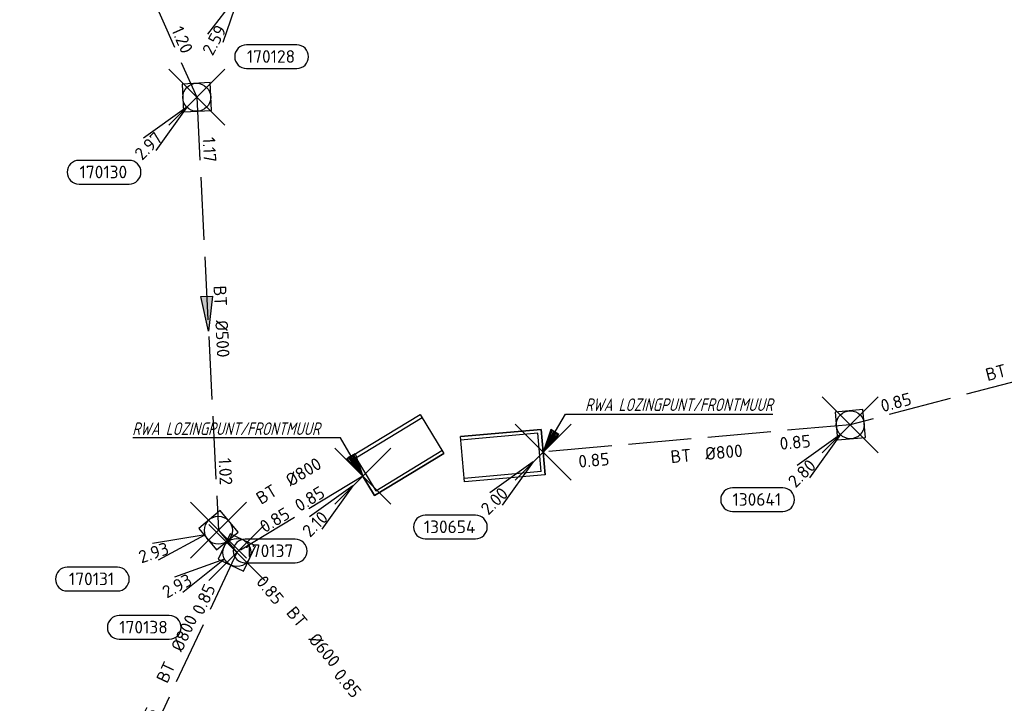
# Model space of a CAD drawing. Header units: metres. Extents: x 153343 to 157271, y 461673 to 467005.
# Tile 109 of 191: x 153821 to 153927, y 465901 to 465974. Entities that reach past the tile are written whole.
import ezdxf
from ezdxf.enums import TextEntityAlignment as Align

# ---------------------------------------------------------------- set-up
doc = ezdxf.new("R2010")
doc.units = ezdxf.units.M
doc.header["$LTSCALE"] = 0.75
doc.header["$PDMODE"] = 3
doc.header["$PDSIZE"] = 3
doc.linetypes.add('RI-HWA_BETON', pattern=[11.4, 9, -2.4])
doc.layers.get('0').update_dxf_attribs({"lineweight": 25})
doc.layers.get('defpoints').update_dxf_attribs({"lineweight": 25})
for name, color, linetype in [('B-OI-RI-AANPIJLING', 1, 'Continuous'), ('B-OI-RI-HWA_PUTNUMMER-S @ 0.75', 151, 'Continuous'), ('B-OI-RI-HWA_TRANSPORTLEIDING_BETON_400-G', 151, 'RI-HWA_BETON'), ('B-OI-RI-HWA_TRANSPORTLEIDING_BETON_500-G', 151, 'RI-HWA_BETON'), ('B-OI-RI-HWA_TRANSPORTLEIDING_BETON_600-G', 151, 'RI-HWA_BETON'), ('B-OI-RI-HWA_TRANSPORTLEIDING_BETON_800-G', 151, 'RI-HWA_BETON')]:
    doc.layers.add(name, color=color, linetype=linetype)
for name, color, linetype, lineweight in [('B-OI-RI-HWA_RIOOLPUT_INSPECTIEPUT-S', 151, 'Continuous', 25), ('B-OI-RI-HWA_STROOMRICHTING-S @ 0.75', 151, 'Continuous', 25), ('B-OI-RI-HWA_UITSTROOMBAK-S @ 0.75', 151, 'Continuous', 25), ('N-OI-RI-BIJZONDERDERHEDEN-T18', 134, 'Continuous', 18)]:
    doc.layers.add(name, color=color, linetype=linetype, lineweight=lineweight)
doc.layers.add('inspectieput', color=7, linetype='Continuous', plot=False)
doc.layers.add('rwa lozingpunt_frontmuur', color=7, linetype='Continuous', plot=False)
doc.styles.add('NLCS-ISO', font='isocpeur.ttf')
doc.styles.add('NLCS-ISO-M750-T18_CURSIEF', font='NLCS-ISO.ttf', dxfattribs={"oblique": 15, "height": 1.35})

# ---------------------------------------------------------------- blocks, each defined once
blk = doc.blocks.new('*U49')
at = {"ltscale": 0.1, "style": 'NLCS-ISO'}
for tag, p in [('MAT', (-1, 0.5)), ('BOBL', (-7.98, 0))]:
    blk.add_attdef(tag, text='', height=1.8, dxfattribs=at).set_placement(p, align=Align.BOTTOM_RIGHT)
for tag, p in [('DIA', (1, 0.5)), ('BOBR', (7.03, 0))]:
    blk.add_attdef(tag, text='', height=1.8, dxfattribs=at).set_placement(p, align=Align.BOTTOM_LEFT)
at = {"layer": 'defpoints', "ltscale": 0.1, "style": 'NLCS-ISO', "flags": 1}
blk.add_attdef('JVA', text='', height=1.8, dxfattribs=at).set_placement((0, -1), align=Align.TOP_CENTER)
blk = doc.blocks.new('*U52')
at = {"ltscale": 0.1, "style": 'NLCS-ISO'}
for tag, p in [('MAT', (-1, 0.5)), ('BOBL', (-1.17, -3.24))]:
    blk.add_attdef(tag, text='', height=1.8, dxfattribs=at).set_placement(p, align=Align.BOTTOM_RIGHT)
for tag, p in [('DIA', (1, 0.5)), ('BOBR', (0.23, -3.24))]:
    blk.add_attdef(tag, text='', height=1.8, dxfattribs=at).set_placement(p, align=Align.BOTTOM_LEFT)
at = {"layer": 'defpoints', "ltscale": 0.1, "style": 'NLCS-ISO', "flags": 1}
blk.add_attdef('JVA', text='', height=1.8, dxfattribs=at).set_placement((0, -1), align=Align.TOP_CENTER)
blk = doc.blocks.new('*U35')
at = {"ltscale": 0.1, "style": 'NLCS-ISO'}
for tag, p in [('MAT', (-1, 0.5)), ('BOBL', (-5.66, 0))]:
    blk.add_attdef(tag, text='', height=1.8, dxfattribs=at).set_placement(p, align=Align.BOTTOM_RIGHT)
for tag, p in [('DIA', (1, 0.5)), ('BOBR', (7.22, 0))]:
    blk.add_attdef(tag, text='', height=1.8, dxfattribs=at).set_placement(p, align=Align.BOTTOM_LEFT)
at = {"layer": 'defpoints', "ltscale": 0.1, "style": 'NLCS-ISO', "flags": 1}
blk.add_attdef('JVA', text='', height=1.8, dxfattribs=at).set_placement((0, -1), align=Align.TOP_CENTER)
blk = doc.blocks.new('*U50')
at = {"ltscale": 0.1}
blk.add_hatch(color=256, dxfattribs=at).paths.add_polyline_path([(2.5, 0), (-2.5, -0.83), (-2.5, 0.83)])
at = {"ltscale": 0.1, "flags": 128}
blk.add_lwpolyline([(2.5, 0), (-2.5, -0.83), (-2.5, 0.83)], close=True, dxfattribs=at)
at = {"ltscale": 0.1, "style": 'NLCS-ISO'}
for tag, p in [('MAT', (-1, 0.5)), ('BOBL', (-21.61, 0))]:
    blk.add_attdef(tag, text='', height=1.8, dxfattribs=at).set_placement(p, align=Align.BOTTOM_RIGHT)
for tag, p in [('DIA', (1, 0.5)), ('BOBR', (20.67, -0.01))]:
    blk.add_attdef(tag, text='', height=1.8, dxfattribs=at).set_placement(p, align=Align.BOTTOM_LEFT)
at = {"layer": 'defpoints', "ltscale": 0.1, "style": 'NLCS-ISO', "flags": 1}
blk.add_attdef('JVA', text='', height=1.8, dxfattribs=at).set_placement((0, -1), align=Align.TOP_CENTER)
blk = doc.blocks.new('*U86')
at = {"ltscale": 0.1}
blk.add_hatch(color=256, dxfattribs=at).paths.add_polyline_path([(-2.5, 0), (2.5, -0.83), (2.5, 0.83)])
at = {"ltscale": 0.1, "flags": 128}
blk.add_lwpolyline([(-2.5, 0), (2.5, -0.83), (2.5, 0.83)], close=True, dxfattribs=at)
at = {"ltscale": 0.1, "style": 'NLCS-ISO'}
for tag, p in [('MAT', (-1, 0.5)), ('BOBL', (-21.89, 0))]:
    blk.add_attdef(tag, text='', height=1.8, dxfattribs=at).set_placement(p, align=Align.BOTTOM_RIGHT)
for tag, p in [('DIA', (1, 0.5)), ('BOBR', (20.94, -0.01))]:
    blk.add_attdef(tag, text='', height=1.8, dxfattribs=at).set_placement(p, align=Align.BOTTOM_LEFT)
at = {"layer": 'defpoints', "ltscale": 0.1, "style": 'NLCS-ISO', "flags": 1}
blk.add_attdef('JVA', text='', height=1.8, dxfattribs=at).set_placement((0, -1), align=Align.TOP_CENTER)
blk = doc.blocks.new('*U2236')
at = {"ltscale": 0.1, "style": 'NLCS-ISO'}
for tag, p in [('BOBL', (-12.68, -3.24)), ('MAT', (-1, -3.74))]:
    blk.add_attdef(tag, text='', height=1.8, dxfattribs=at).set_placement(p, align=Align.BOTTOM_RIGHT)
for tag, p in [('DIA', (1, -3.74)), ('BOBR', (11.74, -3.24))]:
    blk.add_attdef(tag, text='', height=1.8, dxfattribs=at).set_placement(p, align=Align.BOTTOM_LEFT)
at = {"layer": 'defpoints', "ltscale": 0.1, "style": 'NLCS-ISO', "flags": 1}
blk.add_attdef('JVA', text='', height=1.8, dxfattribs=at).set_placement((0, -1), align=Align.TOP_CENTER)
blk = doc.blocks.new('*U2244')
at = {"ltscale": 0.1, "style": 'NLCS-ISO'}
for tag, p in [('MAT', (-1, 0.5)), ('BOBL', (-15.14, 0))]:
    blk.add_attdef(tag, text='', height=1.8, dxfattribs=at).set_placement(p, align=Align.BOTTOM_RIGHT)
for tag, p in [('DIA', (1, 0.5)), ('BOBR', (14.2, 0))]:
    blk.add_attdef(tag, text='', height=1.8, dxfattribs=at).set_placement(p, align=Align.BOTTOM_LEFT)
at = {"layer": 'defpoints', "ltscale": 0.1, "style": 'NLCS-ISO', "flags": 1}
blk.add_attdef('JVA', text='', height=1.8, dxfattribs=at).set_placement((0, -1), align=Align.TOP_CENTER)
blk = doc.blocks.new('SRI-UITSTROOMBAK-SO')
at = {"color": 7}
for p, q in [((-3.25, 11.56), (3.25, 11.56)), ((-3.25, 0), (-3.25, 11.56)), ((-2.75, 0.5), (-2.75, 11.56)), ((2.75, 0.5), (2.75, 11.56)), ((3.25, 0), (3.25, 11.56)), ((-3.25, 0), (3.25, 0)), ((-2.75, 0.5), (2.75, 0.5))]:
    blk.add_line(p, q, dxfattribs=at)
at = {"flags": 128}
blk.add_lwpolyline([(-3.25, 11.56), (3.25, 11.56), (3.25, 0), (-3.25, 0)], close=True, dxfattribs=at)
blk = doc.blocks.new('*U241')
for q in [(-7.6, -5.83), (-5.83, -7.6)]:
    blk.add_line((-1.41, -1.41), q)
blk.add_lwpolyline([(-16.81, -12.39), (-9.65, -12.39, 1), (-9.65, -9.01), (-16.81, -9.01, 1)], format="xyb", close=True)
at = {"ltscale": 0.1, "style": 'NLCS-ISO'}
blk.add_attdef('PUTHGT', text='', height=1.8, rotation=45, dxfattribs=at).set_placement((-8.44, -8.48), align=Align.MIDDLE_LEFT)
blk.add_attdef('PUTNR', text='', height=1.8, dxfattribs=at).set_placement((-13.33, -8.87), align=Align.MIDDLE_CENTER)
blk = doc.blocks.new('B-SRI-PUT_HWA-SO')
at = {"lineweight": -3, "flags": 128}
blk.add_lwpolyline([(-2, -2), (2, -2), (2, 2), (-2, 2)], close=True, dxfattribs=at)
at = {"lineweight": -3}
blk.add_circle((0, 0), 2, dxfattribs=at)
blk = doc.blocks.new('*U439')
for q in [(-8.91, -3.51), (-7.7, -5.7)]:
    blk.add_line((-1.75, -0.97), q)
blk.add_lwpolyline([(-16.81, -12.39), (-9.65, -12.39, 1), (-9.65, -9.01), (-16.81, -9.01, 1)], format="xyb", close=True)
at = {"ltscale": 0.1, "style": 'NLCS-ISO'}
blk.add_attdef('PUTHGT', text='', height=1.8, rotation=29.0041, dxfattribs=at).set_placement((-10.45, -5.83), align=Align.MIDDLE_LEFT)
blk.add_attdef('PUTNR', text='', height=1.8, dxfattribs=at).set_placement((-13.33, -8.87), align=Align.MIDDLE_CENTER)
blk = doc.blocks.new('*U446')
for q in [(-9.39, -1.9), (-8.58, -4.26)]:
    blk.add_line((-1.89, -0.65), q)
blk.add_lwpolyline([(-21.58, -8.67), (-14.42, -8.67, 1), (-14.42, -5.29), (-21.58, -5.29, 1)], format="xyb", close=True)
at = {"ltscale": 0.1, "style": 'NLCS-ISO'}
blk.add_attdef('PUTHGT', text='', height=1.8, rotation=18.9112, dxfattribs=at).set_placement((-11.31, -3.91), align=Align.MIDDLE_LEFT)
blk.add_attdef('PUTNR', text='', height=1.8, dxfattribs=at).set_placement((-18.1, -5.15), align=Align.MIDDLE_CENTER)
blk = doc.blocks.new('*U452')
for q in [(-5.62, -7.76), (-3.42, -8.95)]:
    blk.add_line((-0.95, -1.76), q)
blk.add_lwpolyline([(-0.02, -12.68), (7.14, -12.68, 1), (7.14, -9.3), (-0.02, -9.3, 1)], format="xyb", close=True)
at = {"ltscale": 0.1, "style": 'NLCS-ISO'}
blk.add_attdef('PUTHGT', text='', height=1.8, rotation=61.5993, dxfattribs=at).set_placement((-5.67, -10.54), align=Align.MIDDLE_LEFT)
blk.add_attdef('PUTNR', text='', height=1.8, dxfattribs=at).set_placement((3.46, -9.16), align=Align.MIDDLE_CENTER)

msp = doc.modelspace()

# ---------------------------------------------------------------- linework, layer by layer
at = {"layer": 'B-OI-RI-AANPIJLING', "transparency": 33554610, "flags": 128}
for points in [[(153877.4, 465927.67), (153879.1, 465929.57), (153878.22, 465930.08), (153877.4, 465927.67), (153878.37, 465930), (153878.52, 465929.91), (153877.4, 465927.67), (153878.81, 465929.74), (153878.96, 465929.65), (153877.4, 465927.67), (153879.79, 465931.75), (153902.01, 465931.75)], [(153858.1, 465925.1), (153856.4, 465927), (153857.28, 465927.51), (153858.1, 465925.1), (153857.13, 465927.43), (153856.98, 465927.34), (153858.1, 465925.1), (153856.69, 465927.17), (153856.54, 465927.08), (153858.1, 465925.1), (153855.71, 465929.18), (153833.46, 465929.18)]]:
    msp.add_lwpolyline(points, dxfattribs=at)
at = {"layer": 'B-OI-RI-HWA_TRANSPORTLEIDING_BETON_400-G', "transparency": 33554610}
msp.add_line((153821.36, 466008.5), (153840.32, 465965.67), dxfattribs=at)
at = {"layer": 'B-OI-RI-HWA_TRANSPORTLEIDING_BETON_500-G', "transparency": 33554610}
msp.add_line((153840.32, 465965.67), (153842.64, 465919.3), dxfattribs=at)
at = {"layer": 'B-OI-RI-HWA_TRANSPORTLEIDING_BETON_600-G', "transparency": 33554610}
msp.add_line((153842.64, 465919.3), (153844.62, 465916.92), dxfattribs=at)
at = {"layer": 'B-OI-RI-HWA_TRANSPORTLEIDING_BETON_800-G', "transparency": 33554610}
for p, q in [((153945.82, 465939.91), (153910.3, 465930.6)), ((153910.3, 465930.6), (153877.4, 465927.67)), ((153858.1, 465925.1), (153844.62, 465916.92)), ((153844.62, 465916.92), (153833.6, 465893.4))]:
    msp.add_line(p, q, dxfattribs=at)
at = {"layer": 'inspectieput', "color": 0, "transparency": 33554610}
for p in [(153840.32, 465965.67), (153910.3, 465930.6), (153842.64, 465919.3), (153844.62, 465916.92)]:
    msp.add_point(p, dxfattribs=at)
at = {"layer": 'inspectieput'}
for p in [(153840.32, 465965.67), (153840.32, 465965.67), (153910.3, 465930.6), (153910.3, 465930.6), (153842.64, 465919.3), (153842.64, 465919.3), (153844.62, 465916.92), (153844.62, 465916.92)]:
    msp.add_point(p, dxfattribs=at)
at = {"layer": 'rwa lozingpunt_frontmuur', "color": 0, "transparency": 33554610}
for p in [(153877.4, 465927.67), (153858.1, 465925.1)]:
    msp.add_point(p, dxfattribs=at)

# ---------------------------------------------------------------- block references
at = {"layer": 'B-OI-RI-HWA_PUTNUMMER-S @ 0.75', "color": 0, "transparency": 33554610}
ref = msp.add_blockref('*U452', (153845.67, 465978.26), dxfattribs=dict(at, xscale=0.75, yscale=0.75, zscale=0.75))
ref.add_attrib('PUTNR', '170128', dxfattribs={"layer": '0', "ltscale": 0.1, "height": 1.35, "style": 'NLCS-ISO'}).set_placement((153848.27, 465970.04), align=Align.MIDDLE_CENTER)
ref.add_attrib('PUTHGT', '2.59', dxfattribs={"layer": '0', "ltscale": 0.1, "height": 1.35, "rotation": 61.5993, "style": 'NLCS-ISO'}).set_placement((153841.42, 465970.35), align=Align.MIDDLE_LEFT)
ref = msp.add_blockref('*U241', (153840.32, 465965.67), dxfattribs=dict(at, xscale=0.75, yscale=0.75, zscale=0.75))
ref.add_attrib('PUTNR', '170130', dxfattribs={"layer": '0', "ltscale": 0.1, "height": 1.35, "style": 'NLCS-ISO'}).set_placement((153830.32, 465957.67), align=Align.MIDDLE_CENTER)
ref.add_attrib('PUTHGT', '2.97', dxfattribs={"layer": '0', "ltscale": 0.1, "height": 1.35, "rotation": 45, "style": 'NLCS-ISO'}).set_placement((153833.99, 465959.31), align=Align.MIDDLE_LEFT)
ref = msp.add_blockref('*U241', (153910.3, 465930.6), dxfattribs=dict(at, xscale=0.75, yscale=0.75, zscale=0.75))
ref.add_attrib('PUTNR', '130641', dxfattribs={"layer": '0', "ltscale": 0.1, "height": 1.35, "style": 'NLCS-ISO'}).set_placement((153900.3, 465922.6), align=Align.MIDDLE_CENTER)
ref.add_attrib('PUTHGT', '2.80', dxfattribs={"layer": '0', "ltscale": 0.1, "height": 1.35, "rotation": 45, "style": 'NLCS-ISO'}).set_placement((153903.97, 465924.24), align=Align.MIDDLE_LEFT)
ref = msp.add_blockref('*U241', (153877.4, 465927.67), dxfattribs=dict(at, xscale=0.75, yscale=0.75, zscale=0.75))
ref.add_attrib('PUTNR', '130654', dxfattribs={"layer": '0', "ltscale": 0.1, "height": 1.35, "style": 'NLCS-ISO'}).set_placement((153867.4, 465919.67), align=Align.MIDDLE_CENTER)
ref.add_attrib('PUTHGT', '2.00', dxfattribs={"layer": '0', "ltscale": 0.1, "height": 1.35, "rotation": 45, "style": 'NLCS-ISO'}).set_placement((153871.07, 465921.31), align=Align.MIDDLE_LEFT)
ref = msp.add_blockref('*U241', (153858.1, 465925.1), dxfattribs=dict(at, xscale=0.75, yscale=0.75, zscale=0.75))
ref.add_attrib('PUTNR', '170137', dxfattribs={"layer": '0', "ltscale": 0.1, "height": 1.35, "style": 'NLCS-ISO'}).set_placement((153848.1, 465917.1), align=Align.MIDDLE_CENTER)
ref.add_attrib('PUTHGT', '2.10', dxfattribs={"layer": '0', "ltscale": 0.1, "height": 1.35, "rotation": 45, "style": 'NLCS-ISO'}).set_placement((153851.96, 465918.93), align=Align.MIDDLE_LEFT)
ref = msp.add_blockref('*U446', (153842.64, 465919.3), dxfattribs=dict(at, xscale=0.75, yscale=0.75, zscale=0.75))
ref.add_attrib('PUTNR', '170131', dxfattribs={"layer": '0', "ltscale": 0.1, "height": 1.35, "style": 'NLCS-ISO'}).set_placement((153829.06, 465914.09), align=Align.MIDDLE_CENTER)
ref.add_attrib('PUTHGT', '2.93', dxfattribs={"layer": '0', "ltscale": 0.1, "height": 1.35, "rotation": 18.9112, "style": 'NLCS-ISO'}).set_placement((153834.16, 465916.37), align=Align.MIDDLE_LEFT)
ref = msp.add_blockref('*U439', (153844.62, 465916.92), dxfattribs=dict(at, xscale=0.75, yscale=0.75, zscale=0.75))
ref.add_attrib('PUTNR', '170138', dxfattribs={"layer": '0', "ltscale": 0.1, "height": 1.35, "style": 'NLCS-ISO'}).set_placement((153834.62, 465908.92), align=Align.MIDDLE_CENTER)
ref.add_attrib('PUTHGT', '2.93', dxfattribs={"layer": '0', "ltscale": 0.1, "height": 1.35, "rotation": 29.0041, "style": 'NLCS-ISO'}).set_placement((153836.78, 465912.55), align=Align.MIDDLE_LEFT)
at = {"layer": 'B-OI-RI-HWA_RIOOLPUT_INSPECTIEPUT-S', "transparency": 33554610}
for p, xscale, yscale, zscale, rotation in [((153840.32, 465965.67), 0.7499999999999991, 0.7499999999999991, 0.7499999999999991, 272.8642540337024), ((153840.32, 465965.67), 0.7499999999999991, 0.7499999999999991, 0.7499999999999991, 272.8642540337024), ((153840.32, 465965.67), 0.7499999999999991, 0.7499999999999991, 0.7499999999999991, 272.8642540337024), ((153910.3, 465930.6), 0.75, 0.75, 0.75, 185.0892069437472), ((153910.3, 465930.6), 0.75, 0.75, 0.75, 185.0892069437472), ((153910.3, 465930.6), 0.75, 0.75, 0.75, 185.0892069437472), ((153842.64, 465919.3), 0.75, 0.75, 0.75, 309.7581800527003), ((153842.64, 465919.3), 0.75, 0.75, 0.75, 309.7581800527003), ((153842.64, 465919.3), 0.75, 0.75, 0.75, 309.7581800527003), ((153844.62, 465916.92), 0.7500000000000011, 0.7500000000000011, 0.7500000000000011, 244.8951519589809), ((153844.62, 465916.92), 0.7500000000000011, 0.7500000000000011, 0.7500000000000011, 244.8951519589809), ((153844.62, 465916.92), 0.7500000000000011, 0.7500000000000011, 0.7500000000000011, 244.8951519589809)]:
    msp.add_blockref('B-SRI-PUT_HWA-SO', p, dxfattribs=dict(at, xscale=xscale, yscale=yscale, zscale=zscale, rotation=rotation))
at = {"layer": 'B-OI-RI-HWA_STROOMRICHTING-S @ 0.75', "color": 0, "transparency": 33554610}
for name, p, xscale, yscale, zscale, rotation, values in [('*U86', (153830.84, 465987.09), 0.75, 0.75, 0.75, 293.8780314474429, {'MAT': 'BT', 'DIA': '%%c400', 'BOBL': '1.05', 'BOBR': '1.20'}), ('*U50', (153841.48, 465942.48), 0.75, 0.75, 0.75, 272.8642540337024, {'MAT': 'BT', 'DIA': '%%c500', 'BOBL': '1.17', 'BOBR': '1.02'}), ('*U2244', (153928.06, 465935.26), 0.7499999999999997, 0.7499999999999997, 0.7499999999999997, 14.6871748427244, {'MAT': 'BT', 'DIA': '%%c800', 'BOBL': '0.85', 'BOBR': '0.85'}), ('*U2236', (153893.85, 465929.14), 0.75, 0.75, 0.75, 5.089206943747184, {'MAT': 'BT', 'DIA': '%%c800', 'BOBL': '0.85', 'BOBR': '0.85'}), ('*U52', (153850.14, 465922.87), 0.75, 0.75, 0.75, 31.25041999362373, {'MAT': 'BT', 'DIA': '%%c800', 'BOBL': '0.85', 'BOBR': '0.85'}), ('*U35', (153851.12, 465907.66), 0.75, 0.75, 0.75, 309.7581800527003, {'MAT': 'BT', 'DIA': '%%c600', 'BOBL': '0.85', 'BOBR': '0.85'}), ('*U49', (153839.11, 465905.16), 0.75, 0.75, 0.75, 64.89515195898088, {'MAT': 'BT', 'DIA': '%%c800', 'BOBL': '0.85', 'BOBR': '0.85'})]:
    msp.add_blockref(name, p, dxfattribs=dict(at, xscale=xscale, yscale=yscale, zscale=zscale, rotation=rotation)).add_auto_attribs(values)
at = {"layer": 'B-OI-RI-HWA_UITSTROOMBAK-S @ 0.75', "color": 0, "transparency": 33554610}
for p, xscale, yscale, zscale, rotation in [((153858.1, 465925.1), 0.7499999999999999, 0.7499999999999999, 0.7499999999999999, 301.2504199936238), ((153877.4, 465927.67), 0.75, 0.75, 0.75, 95.08920694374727)]:
    msp.add_blockref('SRI-UITSTROOMBAK-SO', p, dxfattribs=dict(at, xscale=xscale, yscale=yscale, zscale=zscale, rotation=rotation))

# ---------------------------------------------------------------- texts
at = {"layer": 'N-OI-RI-BIJZONDERDERHEDEN-T18', "transparency": 33554610, "style": 'NLCS-ISO-M750-T18_CURSIEF', "oblique": 15, "width": 0.8}
for p in [(153881.9, 465932.07), (153833.41, 465929.5)]:
    msp.add_text('RWA LOZINGPUNT/FRONTMUUR', height=1.35, dxfattribs=at).set_placement(p)

doc.saveas('drawing.dxf')
